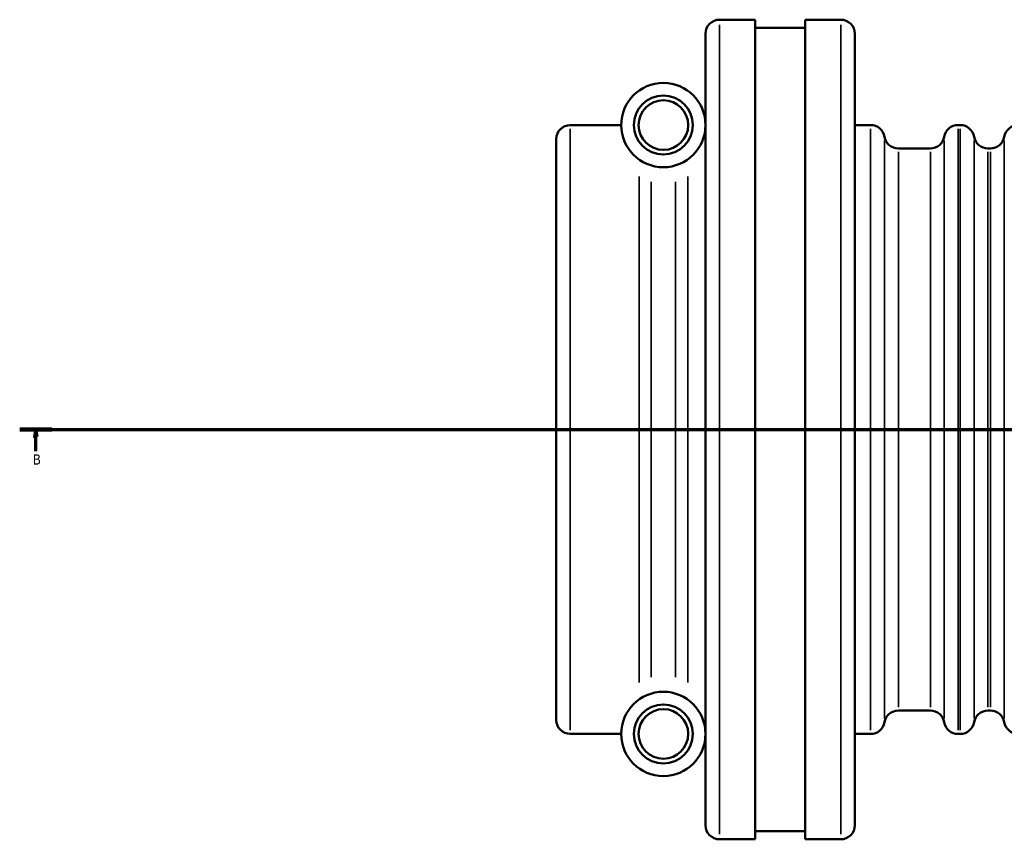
# Model space of a CAD drawing. Header units: millimetres. Extents: x -119 to 1313, y -331 to 1658.
# Tile 1 of 12: x 121 to 457, y -331 to -51. Entities that reach past the tile are written whole.
import ezdxf

# ---------------------------------------------------------------- set-up
doc = ezdxf.new("R2010")
doc.units = ezdxf.units.MM
doc.linetypes.add('CHAIN', pattern=[0.7087, 0.4724, -0.0591, 0.1181, -0.0591])
for name, color, linetype, lineweight in [('Section Line (ISO)', 7, 'CHAIN', 70), ('Visible (ISO)', 7, 'Continuous', 50), ('Visible Narrow (ISO)', 7, 'Continuous', 35)]:
    doc.layers.add(name, color=color, linetype=linetype, lineweight=lineweight)
doc.styles.add('Label Text (ISO)', font='tahoma.ttf')

# ---------------------------------------------------------------- blocks, each defined once
blk = doc.blocks.new('2dTransSection0')
at = {"layer": 'Section Line (ISO)', "linetype": 'CHAIN'}
blk.add_line((120.74, -190.64), (1145.44, -190.64), dxfattribs=at)
at = {"layer": 'Section Line (ISO)', "linetype": 'Continuous', "lineweight": 140}
blk.add_line((120.74, -190.64), (131.76, -190.64), dxfattribs=at)
at = {"layer": 'Section Line (ISO)', "linetype": 'Continuous'}
for p, q in [((126.25, -190.64), (125.75, -193.14)), ((126.25, -193.14), (126.25, -190.64)), ((126.75, -193.14), (126.25, -190.64)), ((125.75, -193.14), (126.75, -193.14)), ((126.25, -198.08), (126.25, -193.14))]:
    blk.add_line(p, q, dxfattribs=at)
at = {"layer": 'Section Line (ISO)', "linetype": 'Continuous', "flags": 128}
blk.add_lwpolyline([(126.75, -193.14), (126.25, -190.64), (125.75, -193.14), (126.75, -193.14)], dxfattribs=at)
at = {"layer": 'Section Line (ISO)'}
blk.add_solid([(126.75, -193.14), (126.25, -190.64), (125.75, -193.14), (126.75, -193.14)], dxfattribs=at)
at = {"layer": 'Section Line (ISO)', "insert": (125.18, -202.64), "char_height": 3.5, "attachment_point": 7, "style": 'Label Text (ISO)'}
blk.add_mtext('B', dxfattribs=at)

msp = doc.modelspace()

# ---------------------------------------------------------------- linework, layer by layer
at = {"layer": 'Visible (ISO)'}
for p, q in [((359.831, -50.637), (372.031, -50.637)), ((372.031, -330.637), (372.031, -50.637)), ((372.031, -53.437), (389.031, -53.437)), ((389.031, -330.637), (389.031, -50.637)), ((389.031, -50.637), (401.231, -50.637)), ((355.031, -325.837), (355.031, -55.437)), ((406.031, -55.437), (406.031, -325.837)), ((308.831, -86.637), (326.231, -86.637)), ((406.031, -86.637), (411.431, -86.637)), ((441.297, -86.637), (442.031, -86.637)), ((304.031, -289.837), (304.031, -91.437)), ((420.897, -94.637), (431.831, -94.637)), ((451.497, -94.637), (452.365, -94.637)), ((420.897, -286.637), (431.831, -286.637)), ((451.497, -286.637), (452.365, -286.637)), ((308.831, -294.637), (326.231, -294.637)), ((406.031, -294.637), (411.431, -294.637)), ((441.297, -294.637), (442.031, -294.637)), ((372.031, -327.837), (389.031, -327.837)), ((359.831, -330.637), (372.031, -330.637)), ((389.031, -330.637), (401.231, -330.637))]:
    msp.add_line(p, q, dxfattribs=at)
for centre, radius in [((340.631, -86.637), 14.4), ((340.631, -86.637), 10.08), ((340.631, -86.637), 8.48), ((340.631, -294.637), 14.4), ((340.631, -294.637), 10.08), ((340.631, -294.637), 8.48)]:
    msp.add_circle(centre, radius, dxfattribs=at)
for centre, start, end in [((359.831, -55.437), 90, 180), ((401.231, -55.437), 0, 90), ((308.831, -91.437), 90, 180), ((411.431, -91.437), 9.59407, 90), ((441.297, -91.437), 90, 170.40593), ((442.031, -91.437), 9.59407, 90), ((461.831, -91.437), 90, 170.40593), ((420.897, -89.837), 189.59407, 270), ((431.831, -89.837), 270, 350.40593), ((451.497, -89.837), 189.59407, 270), ((452.365, -89.837), 270, 350.40593), ((420.897, -291.437), 90, 170.40593), ((431.831, -291.437), 9.59407, 90), ((451.497, -291.437), 90, 170.40593), ((452.365, -291.437), 9.59407, 90), ((308.831, -289.837), 180, 270), ((411.431, -289.837), 270, 350.40593), ((441.297, -289.837), 189.59407, 270), ((442.031, -289.837), 270, 350.40593), ((461.831, -289.837), 189.59407, 270), ((359.831, -325.837), 180, 270), ((401.231, -325.837), 270, 0)]:
    msp.add_arc(centre, 4.8, start, end, dxfattribs=at)
at = {"layer": 'Visible Narrow (ISO)'}
for p, q in [((359.831, -52.361), (359.831, -328.914)), ((401.231, -328.914), (401.231, -52.361)), ((308.831, -87.918), (308.831, -293.357)), ((411.431, -293.357), (411.431, -87.918)), ((441.297, -87.918), (441.297, -293.357)), ((442.031, -293.357), (442.031, -87.918)), ((416.164, -289.406), (416.164, -91.869)), ((436.564, -289.406), (436.564, -91.869)), ((446.764, -289.406), (446.764, -91.869)), ((457.098, -91.869), (457.098, -289.406)), ((420.897, -95.819), (420.897, -285.455)), ((431.831, -285.455), (431.831, -95.819)), ((451.497, -95.819), (451.497, -285.455)), ((452.365, -285.455), (452.365, -95.819)), ((332.317, -277.103), (332.317, -104.172)), ((348.945, -104.172), (348.945, -277.103)), ((336.474, -106.06), (336.474, -275.215)), ((344.788, -275.215), (344.788, -106.06))]:
    msp.add_line(p, q, dxfattribs=at)

# ---------------------------------------------------------------- block references
at = {"layer": 'Section Line (ISO)'}
msp.add_blockref('2dTransSection0', (0, 0), dxfattribs=at)

doc.saveas('drawing.dxf')
